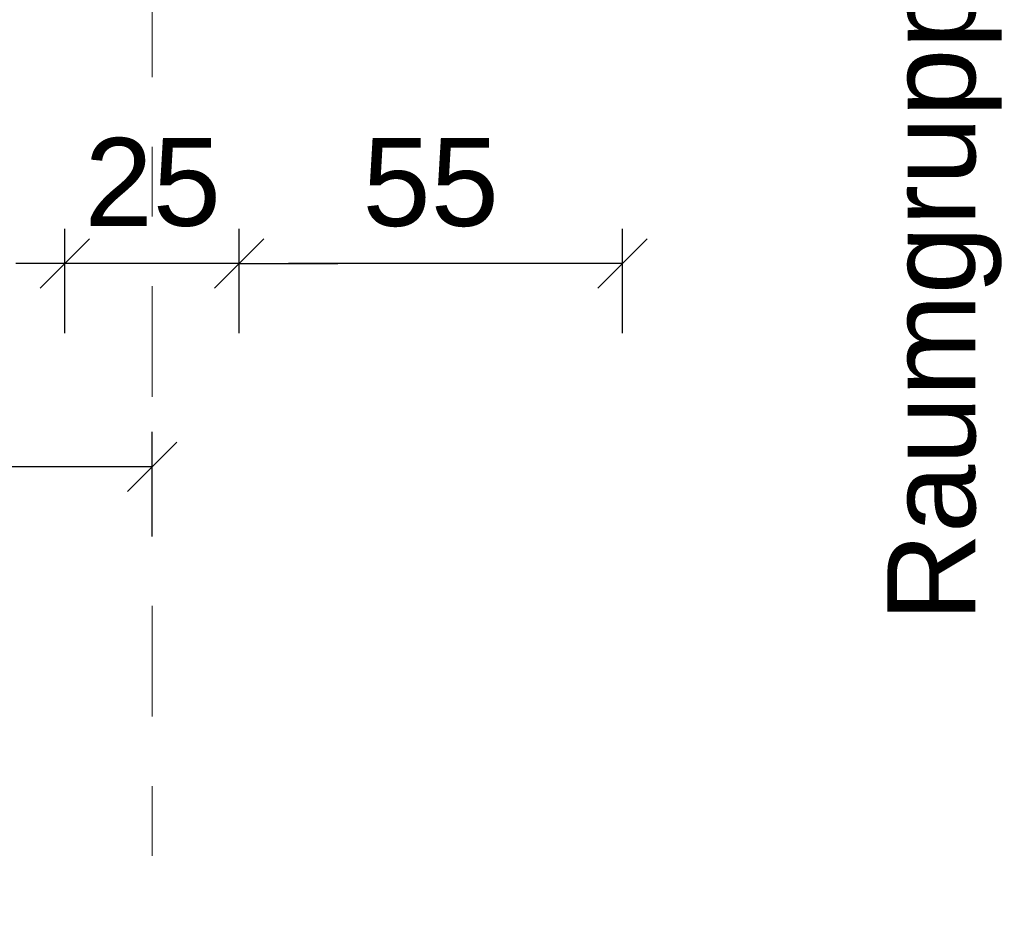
# Model space of a CAD drawing. Header units: metres. Extents: x -45.2 to 14.3, y -31.8 to 10.2.
# Tile 146 of 152: x -0.2 to 1.2, y 0.7 to 2. Entities that reach past the tile are written whole.
import ezdxf

# ---------------------------------------------------------------- set-up
doc = ezdxf.new("R2010")
doc.units = ezdxf.units.M
doc.header["$LTSCALE"] = 0.05
doc.linetypes.add('Achsen 01', pattern=[5.291531, 3.175, -1.058062, 0.352704, -0.705764])
doc.layers.get('0').update_dxf_attribs({"lineweight": 25})
doc.layers.add('030_Sonnenschutzarbeiten-Bemassung', color=7, linetype='Continuous', lineweight=13, true_color=0xff6633)
doc.layers.add('AV1-Achsen', color=1, linetype='Achsen 01', lineweight=18, true_color=0xff0000)
doc.layers.add('Bemaßung-Bemaßung', color=7, linetype='Continuous', lineweight=9)
doc.styles.add('Arial', font='arial.ttf')

msp = doc.modelspace()

# ---------------------------------------------------------------- linework, layer by layer
at = {"color": 0, "linetype": 'Continuous', "lineweight": 15}
for p, q in [((-0.0896, 1.7104), (-0.1604, 1.6396)), ((-0.0896, 1.7104), (-0.1604, 1.6396)), ((0.0896, 1.6396), (0.1604, 1.7104)), ((0.0896, 1.6396), (0.1604, 1.7104)), ((0.7104, 1.7104), (0.6396, 1.6396)), ((0.0354, 1.4188), (-0.0354, 1.3481))]:
    msp.add_line(p, q, dxfattribs=at)
at = {"color": 0, "linetype": 'ByBlock', "lineweight": -2}
for p, q in [((-0.125, 1.675), (-0.1957, 1.675)), ((-0.125, 1.675), (-0.1957, 1.675)), ((0.125, 1.675), (0.1957, 1.675)), ((0.125, 1.675), (0.1957, 1.675)), ((0.675, 1.675), (0.6043, 1.675)), ((0, 1.3835), (-0.0707, 1.3835))]:
    msp.add_line(p, q, dxfattribs=at)
at = {"layer": '030_Sonnenschutzarbeiten-Bemassung', "color": 0, "lineweight": -2}
for p, q in [((0, 1.2835), (0, 1.4335)), ((-0.0707, 1.3835), (-1.2793, 1.3835))]:
    msp.add_line(p, q, dxfattribs=at)
at = {"layer": 'AV1-Achsen'}
msp.add_line((0, -26.5), (0, 4.9), dxfattribs=at)
at = {"layer": 'Bemaßung-Bemaßung', "color": 0, "linetype": 'Continuous', "lineweight": -2}
for p, q in [((-0.125, 1.575), (-0.125, 1.725)), ((-0.125, 1.575), (-0.125, 1.725)), ((0.125, 1.575), (0.125, 1.725)), ((0.125, 1.575), (0.125, 1.725)), ((0.675, 1.575), (0.675, 1.725)), ((0.125, 1.675), (-0.125, 1.675)), ((0.1957, 1.675), (0.2664, 1.675)), ((0.6043, 1.675), (0.1957, 1.675))]:
    msp.add_line(p, q, dxfattribs=at)
at = {"layer": 'Defpoints', "color": 0, "lineweight": 0}
for p, q in [((-0.125, 1.675), (-0.125, 1.675)), ((0.125, 1.675), (0.125, 1.675))]:
    msp.add_line(p, q, dxfattribs=at)

# ---------------------------------------------------------------- texts
at = {"layer": 'Bemaßung-Bemaßung', "insert": (1.2195, 1.1612), "char_height": 0.12609, "attachment_point": 7, "rotation": 90, "style": 'Arial'}
msp.add_mtext('Raumgruppe', dxfattribs=at)
at = {"layer": 'Bemaßung-Bemaßung', "color": 0, "char_height": 0.12609, "attachment_point": 7, "style": 'Arial'}
for s, insert in [('25', (-0.097, 1.7274)), ('55', (0.3019, 1.7272))]:
    msp.add_mtext(s, dxfattribs=dict(at, insert=insert))

doc.saveas('drawing.dxf')
